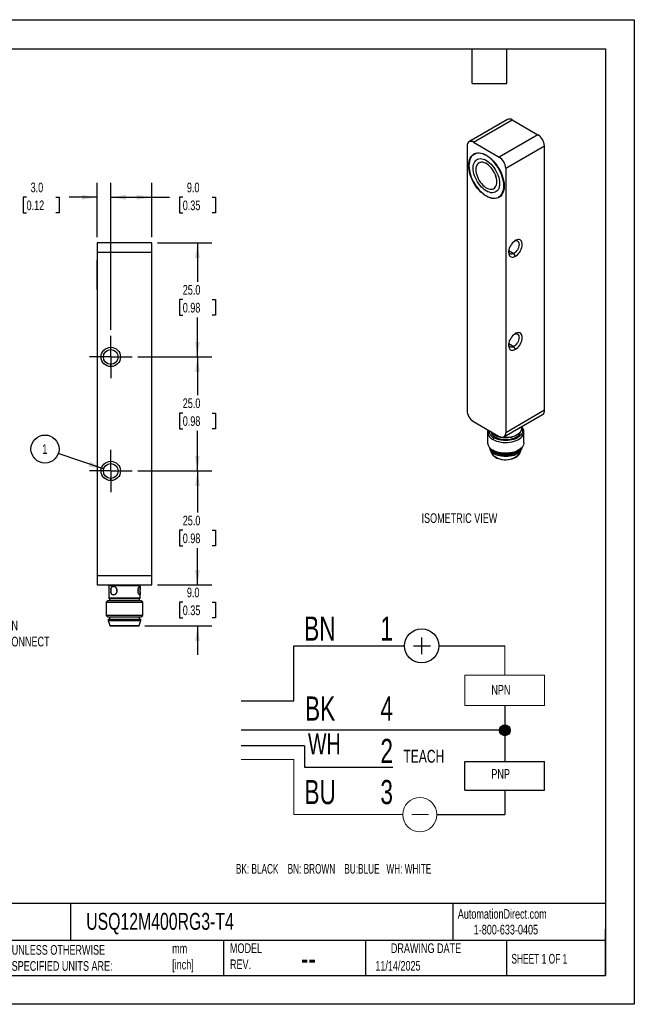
# Model space of a CAD drawing. Header units: millimetres. Extents: x 0 to 210, y 0 to 162.
# Tile 2 of 2: x 108 to 210, y 0 to 162. Entities that reach past the tile are written whole.
import ezdxf

# ---------------------------------------------------------------- set-up
doc = ezdxf.new("R2010")
doc.units = ezdxf.units.MM
doc.header["$LTSCALE"] = 0.75
doc.linetypes.add('CENTERX2', pattern=[20.32, 12.7, -2.54, 2.54, -2.54])
doc.layers.add('CENTER', color=40, linetype='CENTERX2')
doc.layers.add('DIMENSIONS', color=140, linetype='Continuous', lineweight=25)
doc.layers.add('TEXT', color=140, linetype='Continuous', lineweight=25)
doc.styles.add('SLDTEXTSTYLE0', font='TXT', dxfattribs={"width": 0.7})
doc.styles.add('SLDTEXTSTYLE1', font='TXT', dxfattribs={"width": 0.637778})
doc.styles.add('SLDTEXTSTYLE2', font='TXT', dxfattribs={"width": 0.65})
doc.dimstyles.new('SLDDIMSTYLE1', dxfattribs={"dimtxt": 1.618506, "dimasz": 2.4765, "dimexe": 0, "dimexo": 0.0625, "dimgap": 0.404626, "dimtad": 0, "dimtih": 1, "dimtoh": 1, "dimdec": 1, "dimlfac": 1.333333, "dimrnd": 1e-09, "dimzin": 4, "dimdsep": 46, "dimtxsty": 'SLDTEXTSTYLE0', "dimsah": 1, "dimcen": 0.09, "dimadec": 0, "dimazin": 1, "dimtfac": 1, "dimtdec": 1, "dimtmove": 0, "dimatfit": 0, "dimfxl": 0, "dimfrac": 2, "dimtolj": 1, "dimtzin": 12, "dimarcsym": 0})
doc.dimstyles.new('SLDDIMSTYLE2', dxfattribs={"dimtxt": 1.618506, "dimasz": 2.4765, "dimexe": 0, "dimexo": 0.0625, "dimgap": 0.404626, "dimtad": 0, "dimtih": 1, "dimtoh": 1, "dimdec": 1, "dimlfac": 1.333333, "dimrnd": 1e-09, "dimzin": 4, "dimdsep": 46, "dimtxsty": 'SLDTEXTSTYLE0', "dimsah": 1, "dimcen": 0.09, "dimadec": 0, "dimazin": 1, "dimtfac": 1, "dimtdec": 1, "dimtofl": 0, "dimtmove": 0, "dimatfit": 3, "dimfxl": 0, "dimfrac": 2, "dimtolj": 1, "dimtzin": 12, "dimarcsym": 0})
doc.dimstyles.new('SLDDIMSTYLE4', dxfattribs={"dimtxt": 0.18, "dimasz": 2.4765, "dimexe": 0, "dimexo": 0.0625, "dimgap": 0, "dimtad": 0, "dimtih": 1, "dimtoh": 1, "dimdec": 0, "dimrnd": 1e-09, "dimzin": 0, "dimdsep": 46, "dimtxsty": 'Standard', "dimsah": 1, "dimcen": 0.09, "dimadec": 0, "dimazin": 0, "dimtfac": 2.4765, "dimtdec": 0, "dimtofl": 0, "dimtmove": 0, "dimatfit": 3, "dimfxl": 0, "dimfrac": 2, "dimtolj": 1, "dimtzin": 0, "dimarcsym": 0})

# ---------------------------------------------------------------- blocks, each defined once
blk = doc.blocks.new('SW_NOTE_0')
at = {"color": 0, "linetype": 'Continuous', "lineweight": 18, "insert": (0, 2.05), "char_height": 1.587, "attachment_point": 1, "style": 'SLDTEXTSTYLE0'}
blk.add_mtext('TEACH', dxfattribs=at)
blk = doc.blocks.new('SW_NOTE_0_1')
at = {"color": 0, "linetype": 'Continuous', "lineweight": 18, "insert": (0, 3.33), "char_height": 2.58, "attachment_point": 1, "style": 'SLDTEXTSTYLE0'}
blk.add_mtext('WH', dxfattribs=at)
blk = doc.blocks.new('SW_NOTE_0_2')
at = {"color": 0, "linetype": 'Continuous', "lineweight": 18, "insert": (0, 1.53), "char_height": 1.191, "attachment_point": 1, "style": 'SLDTEXTSTYLE0'}
blk.add_mtext('NPN', dxfattribs=at)
blk = doc.blocks.new('SW_NOTE_0_3')
at = {"color": 0, "linetype": 'Continuous', "lineweight": 18, "insert": (0, 1.53), "char_height": 1.191, "attachment_point": 1, "style": 'SLDTEXTSTYLE0'}
blk.add_mtext('PNP', dxfattribs=at)
blk = doc.blocks.new('SW_NOTE_0_4')
at = {"color": 0, "linetype": 'Continuous', "lineweight": 18, "insert": (0, 3.84), "char_height": 2.977, "attachment_point": 1, "style": 'SLDTEXTSTYLE0'}
blk.add_mtext('BN', dxfattribs=at)
blk = doc.blocks.new('SW_NOTE_0_5')
at = {"color": 0, "linetype": 'Continuous', "lineweight": 18, "insert": (0, 3.84), "char_height": 2.977, "attachment_point": 1, "style": 'SLDTEXTSTYLE0'}
blk.add_mtext('BK', dxfattribs=at)
blk = doc.blocks.new('SW_NOTE_0_6')
at = {"color": 0, "linetype": 'Continuous', "lineweight": 18, "insert": (0, 3.84), "char_height": 2.977, "attachment_point": 1, "style": 'SLDTEXTSTYLE0'}
blk.add_mtext('BU', dxfattribs=at)
blk = doc.blocks.new('SW_NOTE_0_7')
at = {"color": 0, "linetype": 'Continuous', "lineweight": 18, "insert": (0, 3.84), "char_height": 2.98, "attachment_point": 1, "style": 'SLDTEXTSTYLE0'}
blk.add_mtext('1', dxfattribs=at)
blk = doc.blocks.new('SW_NOTE_0_8')
at = {"color": 0, "linetype": 'Continuous', "lineweight": 18, "insert": (0, 3.84), "char_height": 2.98, "attachment_point": 1, "style": 'SLDTEXTSTYLE0'}
blk.add_mtext('4', dxfattribs=at)
blk = doc.blocks.new('SW_NOTE_0_9')
at = {"color": 0, "linetype": 'Continuous', "lineweight": 18, "insert": (0, 3.84), "char_height": 2.98, "attachment_point": 1, "style": 'SLDTEXTSTYLE0'}
blk.add_mtext('3', dxfattribs=at)
blk = doc.blocks.new('SW_NOTE_0_10')
at = {"layer": 'DIMENSIONS', "color": 0, "insert": (0, 1.53), "char_height": 1.1906, "attachment_point": 1, "style": 'SLDTEXTSTYLE1'}
blk.add_mtext('BK: BLACK    BN: BROWN    BU:BLUE   WH: WHITE', dxfattribs=at)
blk = doc.blocks.new('SW_NOTE_0_11')
at = {"color": 0, "linetype": 'Continuous', "lineweight": 18, "insert": (0, 3.84), "char_height": 2.98, "attachment_point": 1, "style": 'SLDTEXTSTYLE0'}
blk.add_mtext('2', dxfattribs=at)
blk = doc.blocks.new('Block14')
h = blk.add_hatch(color=256)
edge = h.paths.add_edge_path(flags=0)
edge.add_arc((132.4, 40.27), 0.669, 0, 360)
for p, q in [((122.13, 51.71), (122.13, 49.65)), ((106.38, 43.89), (106.38, 50.68)), ((106.38, 50.68), (120.02, 50.68)), ((121.15, 50.68), (123.21, 50.68)), ((124.24, 50.68), (132.4, 50.68)), ((99.87, 43.89), (106.38, 43.89)), ((132.4, 43.31), (132.4, 36.42)), ((131.73, 40.27), (99.87, 40.27)), ((107.69, 38.36), (99.87, 38.36)), ((107.69, 38.36), (107.69, 35.73)), ((107.69, 35.73), (118.57, 35.73)), ((127.48, 32.9), (127.48, 36.42)), ((127.48, 36.42), (137.31, 36.42)), ((137.31, 32.9), (137.31, 36.42)), ((127.48, 32.9), (137.31, 32.9)), ((132.4, 32.9), (132.4, 29.87)), ((124.02, 29.87), (132.4, 29.87))]:
    blk.add_line(p, q)
at = {"color": 7, "linetype": 'Continuous', "lineweight": 18}
for p, q in [((132.4, 50.68), (132.4, 47.07)), ((127.48, 43.31), (127.48, 47.07)), ((127.48, 47.07), (137.31, 47.07)), ((137.31, 43.31), (137.31, 47.07)), ((127.48, 43.31), (137.31, 43.31)), ((99.87, 36.66), (106.38, 36.66)), ((106.38, 36.66), (106.38, 29.87)), ((106.38, 29.87), (119.8, 29.87)), ((120.92, 29.87), (122.99, 29.87))]:
    blk.add_line(p, q, dxfattribs=at)
for centre, radius in [((122.13, 50.68), 2.11), ((132.4, 40.27), 0.669)]:
    blk.add_circle(centre, radius)
blk.add_circle((121.91, 29.87), 2.11, dxfattribs=at)
for name, p in [('SW_NOTE_0_4', (107.65, 50.46)), ('SW_NOTE_0_7', (117.05, 50.46)), ('SW_NOTE_0_2', (130.74, 44.32)), ('SW_NOTE_0_5', (107.76, 40.6)), ('SW_NOTE_0_8', (117.05, 40.6)), ('SW_NOTE_0_1', (108.12, 36.55)), ('SW_NOTE_0_11', (117.05, 35.37)), ('SW_NOTE_0', (119.89, 35.81)), ('SW_NOTE_0_3', (130.74, 33.95)), ('SW_NOTE_0_6', (107.69, 30.3)), ('SW_NOTE_0_9', (117.05, 30.3))]:
    blk.add_blockref(name, p, dxfattribs=at)
at = {"layer": 'DIMENSIONS', "color": 140}
blk.add_blockref('SW_NOTE_0_10', (99.23, 22.25), dxfattribs=at)
blk = doc.blocks.new('_D_13')
at = {"layer": 'DIMENSIONS'}
for p, q in [((121.2, 126.17), (121.2, 135.1)), ((123.45, 110.92), (123.45, 135.1)), ((109.6, 132.72), (109.06, 132.72)), ((109.06, 132.72), (109.06, 130.14)), ((114.41, 132.72), (114.95, 132.72)), ((114.95, 132.72), (114.95, 130.14)), ((121.2, 132.72), (116.6, 132.72)), ((123.45, 132.72), (128.21, 132.72)), ((109.06, 130.14), (109.6, 130.14)), ((114.95, 130.14), (114.41, 130.14))]:
    blk.add_line(p, q, dxfattribs=at)
for points in [[(121.2, 132.72), (118.72, 133.1), (118.72, 132.34)], [(123.45, 132.72), (125.93, 132.34), (125.93, 133.1)]]:
    blk.add_solid(points, dxfattribs=at)
at = {"layer": 'DIMENSIONS', "char_height": 1.587, "attachment_point": 1, "style": 'SLDTEXTSTYLE0'}
for s, insert in [('3.0', (110.27, 135.13)), ('0.12', (109.6, 132.19))]:
    blk.add_mtext(s, dxfattribs=dict(at, insert=insert))
blk = doc.blocks.new('_D_14')
at = {"layer": 'DIMENSIONS'}
for p, q in [((123.45, 110.92), (123.45, 135.1)), ((130.2, 126.17), (130.2, 135.1)), ((123.45, 132.72), (130.2, 132.72)), ((130.2, 132.72), (133.1, 132.72)), ((135.29, 132.72), (134.75, 132.72)), ((134.75, 132.72), (134.75, 130.14)), ((140.1, 132.72), (140.65, 132.72)), ((140.65, 132.72), (140.65, 130.14)), ((134.75, 130.14), (135.29, 130.14)), ((140.65, 130.14), (140.1, 130.14))]:
    blk.add_line(p, q, dxfattribs=at)
for points in [[(123.45, 132.72), (125.93, 132.34), (125.93, 133.1)], [(130.2, 132.72), (127.72, 133.1), (127.72, 132.34)]]:
    blk.add_solid(points, dxfattribs=at)
at = {"layer": 'DIMENSIONS', "char_height": 1.587, "attachment_point": 1, "style": 'SLDTEXTSTYLE0'}
for s, insert in [('9.0', (135.97, 135.13)), ('0.35', (135.29, 132.19))]:
    blk.add_mtext(s, dxfattribs=dict(at, insert=insert))
blk = doc.blocks.new('_D_15')
at = {"layer": 'DIMENSIONS'}
for p, q in [((137.7, 68.97), (137.7, 73.73)), ((131.15, 68.97), (140.08, 68.97)), ((135.29, 66.11), (134.75, 66.11)), ((134.75, 66.11), (134.75, 63.54)), ((140.1, 66.11), (140.65, 66.11)), ((140.65, 66.11), (140.65, 63.54)), ((134.75, 63.54), (135.29, 63.54)), ((140.65, 63.54), (140.1, 63.54)), ((129.05, 62.22), (140.08, 62.22)), ((137.7, 62.22), (137.7, 57.45))]:
    blk.add_line(p, q, dxfattribs=at)
for points in [[(137.7, 68.97), (138.08, 71.44), (137.32, 71.44)], [(137.7, 62.22), (137.32, 59.74), (138.08, 59.74)]]:
    blk.add_solid(points, dxfattribs=at)
at = {"layer": 'DIMENSIONS', "char_height": 1.587, "attachment_point": 1, "style": 'SLDTEXTSTYLE0'}
for s, insert in [('9.0', (135.97, 68.52)), ('0.35', (135.29, 65.59))]:
    blk.add_mtext(s, dxfattribs=dict(at, insert=insert))
blk = doc.blocks.new('_D_16')
at = {"layer": 'DIMENSIONS'}
for p, q in [((127.9, 87.72), (140.08, 87.72)), ((137.7, 87.72), (137.7, 80.89)), ((135.29, 77.95), (134.75, 77.95)), ((134.75, 77.95), (134.75, 75.38)), ((140.1, 77.95), (140.65, 77.95)), ((140.65, 77.95), (140.65, 75.38)), ((134.75, 75.38), (135.29, 75.38)), ((137.7, 68.97), (137.7, 75.02)), ((140.65, 75.38), (140.1, 75.38)), ((131.15, 68.97), (140.08, 68.97))]:
    blk.add_line(p, q, dxfattribs=at)
for points in [[(137.7, 87.72), (137.32, 85.24), (138.08, 85.24)], [(137.7, 68.97), (138.08, 71.44), (137.32, 71.44)]]:
    blk.add_solid(points, dxfattribs=at)
at = {"layer": 'DIMENSIONS', "char_height": 1.587, "attachment_point": 1, "style": 'SLDTEXTSTYLE0'}
for s, insert in [('25.0', (135.29, 80.36)), ('0.98', (135.29, 77.43))]:
    blk.add_mtext(s, dxfattribs=dict(at, insert=insert))
blk = doc.blocks.new('_D_17')
at = {"layer": 'DIMENSIONS'}
for p, q in [((127.9, 106.47), (140.08, 106.47)), ((137.7, 106.47), (137.7, 100.17)), ((135.29, 97.24), (134.75, 97.24)), ((134.75, 97.24), (134.75, 94.66)), ((140.1, 97.24), (140.65, 97.24)), ((140.65, 97.24), (140.65, 94.66)), ((134.75, 94.66), (135.29, 94.66)), ((137.7, 87.72), (137.7, 94.3)), ((140.65, 94.66), (140.1, 94.66)), ((127.9, 87.72), (140.08, 87.72))]:
    blk.add_line(p, q, dxfattribs=at)
for points in [[(137.7, 106.47), (137.32, 103.99), (138.08, 103.99)], [(137.7, 87.72), (138.08, 90.19), (137.32, 90.19)]]:
    blk.add_solid(points, dxfattribs=at)
at = {"layer": 'DIMENSIONS', "char_height": 1.587, "attachment_point": 1, "style": 'SLDTEXTSTYLE0'}
for s, insert in [('25.0', (135.29, 99.64)), ('0.98', (135.29, 96.71))]:
    blk.add_mtext(s, dxfattribs=dict(at, insert=insert))
blk = doc.blocks.new('_D_18')
at = {"layer": 'DIMENSIONS'}
for p, q in [((131.15, 125.22), (140.08, 125.22)), ((137.7, 125.22), (137.7, 118.82)), ((135.29, 115.89), (134.75, 115.89)), ((134.75, 115.89), (134.75, 113.32)), ((140.1, 115.89), (140.65, 115.89)), ((140.65, 115.89), (140.65, 113.32)), ((134.75, 113.32), (135.29, 113.32)), ((137.7, 106.47), (137.7, 112.96)), ((140.65, 113.32), (140.1, 113.32)), ((127.9, 106.47), (140.08, 106.47))]:
    blk.add_line(p, q, dxfattribs=at)
for points in [[(137.7, 125.22), (137.32, 122.74), (138.08, 122.74)], [(137.7, 106.47), (138.08, 108.94), (137.32, 108.94)]]:
    blk.add_solid(points, dxfattribs=at)
at = {"layer": 'DIMENSIONS', "char_height": 1.587, "attachment_point": 1, "style": 'SLDTEXTSTYLE0'}
for s, insert in [('25.0', (135.29, 118.3)), ('0.98', (135.29, 115.36))]:
    blk.add_mtext(s, dxfattribs=dict(at, insert=insert))
blk = doc.blocks.new('SW_NOTE_0_14')
at = {"layer": 'DIMENSIONS', "color": 0}
blk.add_circle((-2.18, 0.74), 2.31, dxfattribs=at)
at = {"layer": 'DIMENSIONS', "color": 0, "insert": (-2.21, 1.54), "char_height": 1.59, "attachment_point": 2, "style": 'SLDTEXTSTYLE0'}
blk.add_mtext('1', dxfattribs=at)
blk = doc.blocks.new('SW_CENTERMARKSYMBOL_2')
at = {"layer": 'CENTER', "color": 0}
for p, q in [((0, 1.905), (0, 3.49575)), ((0, 0), (0, 1.905)), ((-1.905, 0), (-3.49575, 0)), ((0, 0), (-1.905, 0)), ((0, 0), (0, -1.905)), ((0, 0), (1.905, 0)), ((1.905, 0), (3.49575, 0)), ((0, -1.905), (0, -3.49575))]:
    blk.add_line(p, q, dxfattribs=at)
blk = doc.blocks.new('SW_CENTERMARKSYMBOL_3')
at = {"layer": 'CENTER', "color": 0}
for p, q in [((0, 1.905), (0, 3.49575)), ((0, 0), (0, 1.905)), ((-1.905, 0), (-3.49575, 0)), ((0, 0), (-1.905, 0)), ((0, 0), (0, -1.905)), ((0, 0), (1.905, 0)), ((1.905, 0), (3.49575, 0)), ((0, -1.905), (0, -3.49575))]:
    blk.add_line(p, q, dxfattribs=at)

msp = doc.modelspace()

# ---------------------------------------------------------------- linework, layer by layer
at = {"color": 7, "linetype": 'Continuous'}
for p, q in [((0.002, 161.927), (209.552, 161.927)), ((209.552, 161.927), (209.552, 0.002)), ((209.552, 0.002), (0.002, 0.002))]:
    msp.add_line(p, q, dxfattribs=at)
for p, q in [((188.716, 145.526), (182.352, 141.852)), ((183.102, 141.778), (189.466, 145.452)), ((189.466, 145.452), (193.708, 143.003)), ((193.708, 143.003), (187.344, 139.329)), ((182.041, 141.166), (182.041, 97.685)), ((183.102, 141.778), (187.344, 139.329)), ((188.405, 137.492), (194.769, 141.166)), ((194.769, 97.685), (194.769, 141.166)), ((183.463, 139.927), (183.198, 139.774)), ((185.223, 139.574), (185.275, 139.604)), ((184.004, 138.378), (183.999, 138.375)), ((184.438, 138.489), (184.443, 138.492)), ((188.405, 137.492), (188.405, 94.011)), ((186.436, 134.153), (186.442, 134.156)), ((187.248, 132.759), (187.513, 132.912)), ((130.199, 125.217), (121.199, 125.217)), ((121.199, 125.217), (121.199, 123.717)), ((130.199, 123.717), (130.199, 125.217)), ((121.199, 123.717), (121.199, 70.467)), ((121.199, 123.717), (130.199, 123.717)), ((130.199, 70.467), (130.199, 123.717)), ((188.897, 123.967), (189.731, 123.485)), ((189.996, 123.026), (189.731, 123.485)), ((121.199, 122.405), (121.192, 122.405)), ((121.192, 117.53), (121.192, 122.405)), ((121.192, 117.53), (121.199, 117.53)), ((188.897, 108.656), (189.731, 108.175)), ((189.996, 107.716), (189.731, 108.175)), ((123.449, 104.876), (123.449, 105.251)), ((194.769, 97.685), (188.405, 94.011)), ((183.102, 95.848), (187.344, 93.398)), ((188.094, 93.324), (194.458, 96.998)), ((185.405, 94.133), (185.405, 92.357)), ((190.992, 94.684), (190.992, 94.997)), ((191.405, 92.357), (191.405, 94.133)), ((186.454, 93.177), (186.296, 92.901)), ((186.575, 93.628), (186.628, 93.597)), ((186.586, 93.622), (186.638, 93.591)), ((190.182, 93.597), (190.235, 93.628)), ((185.796, 91.282), (186.086, 90.653)), ((186.283, 91.132), (186.442, 91.041)), ((186.296, 91.125), (186.454, 91.034)), ((190.367, 91.041), (190.527, 91.132)), ((190.724, 90.653), (191.014, 91.282)), ((123.449, 86.126), (123.449, 86.501)), ((121.199, 70.467), (121.199, 68.967)), ((130.199, 70.467), (121.199, 70.467)), ((130.199, 68.967), (130.199, 70.467)), ((121.199, 68.967), (130.199, 68.967)), ((123.187, 68.967), (123.112, 68.892)), ((123.187, 68.967), (123.112, 68.892)), ((123.112, 68.892), (123.112, 66.792)), ((123.112, 68.892), (128.287, 68.892)), ((128.287, 68.892), (128.212, 68.967)), ((128.287, 68.298), (128.287, 68.892)), ((123.112, 66.792), (123.187, 66.717)), ((123.112, 66.792), (123.187, 66.717)), ((128.287, 66.792), (123.112, 66.792)), ((123.187, 66.717), (128.212, 66.717)), ((123.224, 66.717), (123.224, 66.342)), ((128.174, 66.342), (128.174, 66.717)), ((128.212, 66.717), (128.287, 66.792)), ((128.287, 66.792), (128.287, 67.761)), ((122.924, 66.342), (122.699, 66.117)), ((122.699, 66.117), (122.699, 63.942)), ((122.925, 66.342), (122.7, 66.117)), ((122.7, 66.117), (128.699, 66.117)), ((128.474, 66.342), (122.925, 66.342)), ((128.699, 66.117), (128.474, 66.342)), ((128.699, 63.942), (128.699, 66.117)), ((122.699, 63.942), (122.924, 63.717)), ((128.699, 63.942), (122.7, 63.942)), ((122.7, 63.942), (122.925, 63.717)), ((122.925, 63.717), (128.474, 63.717)), ((122.999, 63.342), (122.999, 63.117)), ((123, 63.342), (128.399, 63.342)), ((123.224, 63.717), (123.224, 63.342)), ((128.174, 63.342), (128.174, 63.717)), ((128.399, 63.117), (128.399, 63.342)), ((128.474, 63.717), (128.699, 63.942)), ((122.999, 63.117), (123.299, 62.292)), ((123, 63.117), (128.399, 63.117)), ((123.299, 62.292), (123.299, 62.217)), ((123.299, 62.292), (128.099, 62.292)), ((123.299, 62.217), (128.099, 62.217)), ((128.099, 62.292), (128.399, 63.117)), ((128.099, 62.217), (128.099, 62.292))]:
    msp.add_line(p, q)
at = {"flags": 128}
for points in [[(185.223, 139.635), (185.528, 139.44), (185.829, 139.211), (186.124, 138.95), (186.409, 138.659), (186.681, 138.342), (186.937, 138.002), (187.175, 137.643), (187.39, 137.269), (187.583, 136.884), (187.749, 136.492), (187.888, 136.098), (187.997, 135.706), (188.076, 135.32), (188.124, 134.944), (188.14, 134.583), (188.124, 134.24), (188.076, 133.919), (187.997, 133.624), (187.888, 133.358), (187.749, 133.124), (187.583, 132.925), (187.39, 132.761), (187.175, 132.637), (186.937, 132.552), (186.681, 132.508), (186.409, 132.505), (186.124, 132.543), (185.829, 132.622), (185.528, 132.741), (185.223, 132.898), (184.918, 133.093), (184.616, 133.322), (184.322, 133.584), (184.036, 133.874), (183.764, 134.192), (183.508, 134.531), (183.271, 134.89), (183.055, 135.264), (182.863, 135.649), (182.697, 136.041), (182.558, 136.435), (182.449, 136.827), (182.37, 137.213), (182.322, 137.589), (182.306, 137.95), (182.322, 138.293), (182.37, 138.614), (182.449, 138.909), (182.558, 139.175), (182.697, 139.409), (182.863, 139.609), (183.055, 139.772), (183.271, 139.896), (183.508, 139.981), (183.764, 140.026), (184.036, 140.029), (184.322, 139.99), (184.616, 139.911), (184.918, 139.792), (185.223, 139.635)], [(185.223, 139.574), (184.924, 139.728), (184.627, 139.845), (184.338, 139.923), (184.058, 139.96), (183.791, 139.957), (183.54, 139.914), (183.307, 139.83), (183.095, 139.708), (182.906, 139.548), (182.743, 139.352), (182.607, 139.122), (182.499, 138.861), (182.422, 138.571), (182.375, 138.256), (182.359, 137.92), (182.375, 137.565), (182.422, 137.196), (182.499, 136.817), (182.607, 136.432), (182.743, 136.045), (182.906, 135.66), (183.095, 135.282), (183.307, 134.915), (183.54, 134.563), (183.791, 134.229), (184.058, 133.918), (184.338, 133.632), (184.627, 133.376), (184.924, 133.151), (185.223, 132.96), (185.522, 132.805), (185.818, 132.688), (186.108, 132.611), (186.388, 132.573), (186.655, 132.576), (186.906, 132.619), (187.139, 132.703), (187.351, 132.825), (187.54, 132.985), (187.703, 133.181), (187.839, 133.411), (187.946, 133.672), (188.024, 133.962), (188.071, 134.277), (188.087, 134.613), (188.071, 134.968), (188.024, 135.337), (187.946, 135.716), (187.839, 136.101), (187.703, 136.488), (187.54, 136.873), (187.351, 137.251), (187.139, 137.618), (186.906, 137.97), (186.655, 138.304), (186.388, 138.615), (186.108, 138.901), (185.818, 139.158), (185.522, 139.383), (185.223, 139.574)], [(183.118, 139.724), (183.181, 139.792), (183.326, 139.92)], [(183.626, 140.007), (183.572, 139.983), (183.463, 139.927)], [(186.206, 133.46), (185.966, 133.478), (185.715, 133.537), (185.458, 133.635), (185.196, 133.771), (184.936, 133.944), (184.679, 134.15), (184.43, 134.386), (184.193, 134.65), (183.97, 134.938), (183.766, 135.244), (183.583, 135.565), (183.423, 135.897), (183.29, 136.234), (183.184, 136.571), (183.108, 136.904), (183.063, 137.227), (183.049, 137.537), (183.066, 137.828), (183.114, 138.097), (183.193, 138.34), (183.302, 138.552), (183.438, 138.731), (183.6, 138.875), (183.786, 138.98), (183.992, 139.047), (184.216, 139.073), (184.455, 139.059), (184.704, 139.004), (184.962, 138.91), (185.223, 138.777)], [(184.438, 138.489), (184.236, 138.466), (184.052, 138.403), (183.89, 138.299), (183.753, 138.158), (183.643, 137.982), (183.562, 137.773), (183.512, 137.536), (183.494, 137.276), (183.508, 136.997), (183.554, 136.704), (183.631, 136.403), (183.737, 136.099), (183.871, 135.798), (184.03, 135.506), (184.211, 135.229), (184.411, 134.97), (184.626, 134.736), (184.852, 134.53), (185.085, 134.356), (185.32, 134.218), (185.553, 134.118), (185.78, 134.057), (185.997, 134.038), (186.199, 134.061), (186.383, 134.124), (186.545, 134.228), (186.682, 134.369), (186.792, 134.545), (186.873, 134.754), (186.923, 134.991), (186.941, 135.251), (186.927, 135.53), (186.881, 135.823), (186.804, 136.124), (186.698, 136.428), (186.564, 136.729), (186.405, 137.021), (186.224, 137.298), (186.024, 137.557), (185.809, 137.792), (185.583, 137.998), (185.35, 138.171), (185.115, 138.31), (184.882, 138.41), (184.655, 138.47), (184.438, 138.489)], [(186.442, 134.156), (186.55, 134.231), (186.688, 134.372), (186.798, 134.549), (186.878, 134.757), (186.928, 134.994), (186.946, 135.254), (186.932, 135.533), (186.887, 135.826), (186.81, 136.127), (186.703, 136.431), (186.569, 136.732), (186.41, 137.024), (186.229, 137.302), (186.029, 137.56), (185.814, 137.795), (185.588, 138.001), (185.356, 138.174), (185.12, 138.313), (184.887, 138.413), (184.66, 138.473), (184.443, 138.492)], [(185.223, 138.777), (185.486, 138.607), (185.746, 138.402), (185.998, 138.165), (186.238, 137.901), (186.464, 137.612), (186.671, 137.304), (186.857, 136.98), (187.019, 136.646), (187.154, 136.306), (187.261, 135.965), (187.338, 135.63), (187.383, 135.303), (187.397, 134.991), (187.379, 134.697), (187.329, 134.427), (187.248, 134.183), (187.137, 133.971), (186.998, 133.792), (186.833, 133.65), (186.644, 133.546), (186.434, 133.482), (186.206, 133.46)], [(187.438, 132.797), (187.256, 132.736), (187.164, 132.715)], [(187.513, 132.912), (187.616, 132.978), (187.663, 133.013)], [(189.996, 123.026), (190.186, 123.154), (190.371, 123.316), (190.544, 123.508), (190.702, 123.722), (190.84, 123.954), (190.954, 124.197), (191.04, 124.443), (191.095, 124.686), (191.12, 124.918), (191.112, 125.134), (191.071, 125.326), (191, 125.489), (190.9, 125.619), (190.774, 125.712), (190.626, 125.765), (190.459, 125.776), (190.279, 125.745), (190.091, 125.674), (189.9, 125.564), (189.712, 125.418), (189.533, 125.241), (189.366, 125.037), (189.218, 124.813), (189.091, 124.575), (188.991, 124.33), (188.92, 124.084), (188.88, 123.846), (188.872, 123.621), (188.896, 123.416), (188.952, 123.238), (189.038, 123.091), (189.151, 122.979), (189.289, 122.906), (189.447, 122.874), (189.621, 122.884), (189.806, 122.935), (189.996, 123.026)], [(189.854, 125.532), (189.973, 125.57), (190.125, 125.588), (190.262, 125.565), (190.38, 125.503), (190.475, 125.404), (190.543, 125.272), (190.582, 125.11), (190.589, 124.926), (190.566, 124.726), (190.513, 124.517), (190.431, 124.306), (190.324, 124.102), (190.195, 123.911), (190.05, 123.741), (189.893, 123.597), (189.731, 123.485)], [(189.731, 123.485), (189.568, 123.409), (189.411, 123.372), (189.266, 123.374), (189.137, 123.417), (189.03, 123.498), (188.949, 123.614), (188.895, 123.762), (188.88, 123.844)], [(189.996, 107.716), (190.186, 107.844), (190.371, 108.006), (190.544, 108.197), (190.702, 108.412), (190.84, 108.644), (190.954, 108.887), (191.04, 109.133), (191.095, 109.376), (191.12, 109.608), (191.112, 109.824), (191.071, 110.016), (191, 110.179), (190.9, 110.309), (190.774, 110.402), (190.626, 110.454), (190.459, 110.466), (190.279, 110.435), (190.091, 110.364), (189.9, 110.254), (189.712, 110.108), (189.533, 109.931), (189.366, 109.727), (189.218, 109.503), (189.091, 109.265), (188.991, 109.02), (188.92, 108.774), (188.88, 108.536), (188.872, 108.311), (188.896, 108.106), (188.952, 107.928), (189.038, 107.781), (189.151, 107.669), (189.289, 107.596), (189.447, 107.564), (189.621, 107.574), (189.806, 107.625), (189.996, 107.716)], [(189.854, 110.221), (189.973, 110.26), (190.125, 110.278), (190.262, 110.255), (190.38, 110.193), (190.475, 110.094), (190.543, 109.961), (190.582, 109.8), (190.589, 109.616), (190.566, 109.416), (190.513, 109.207), (190.431, 108.996), (190.324, 108.792), (190.195, 108.601), (190.05, 108.431), (189.893, 108.287), (189.731, 108.175)], [(189.731, 108.175), (189.568, 108.099), (189.411, 108.062), (189.266, 108.064), (189.137, 108.107), (189.03, 108.188), (188.949, 108.304), (188.895, 108.451), (188.88, 108.534)], [(186.296, 92.901), (186.58, 92.758), (186.892, 92.637), (187.229, 92.539), (187.584, 92.467), (187.952, 92.421), (188.328, 92.402), (188.704, 92.41), (189.076, 92.445), (189.437, 92.507), (189.782, 92.594), (190.105, 92.706), (190.402, 92.84), (190.666, 92.995), (190.896, 93.168), (191.086, 93.355), (191.233, 93.555), (191.336, 93.765), (191.393, 93.98), (191.403, 94.197), (191.365, 94.413), (191.281, 94.625), (191.151, 94.83), (190.992, 95.009)], [(190.992, 94.895), (191.019, 94.854), (191.117, 94.657), (191.17, 94.454), (191.177, 94.249), (191.14, 94.045), (191.057, 93.845), (190.931, 93.653), (190.763, 93.472), (190.556, 93.305), (190.315, 93.154), (190.042, 93.023), (189.742, 92.913), (189.42, 92.825), (189.081, 92.763), (188.731, 92.726), (188.376, 92.715), (188.022, 92.73), (187.673, 92.771), (187.337, 92.838), (187.018, 92.929), (186.722, 93.043), (186.454, 93.177)], [(190.992, 94.684), (190.972, 94.497), (190.908, 94.306), (190.801, 94.12), (190.653, 93.944), (190.467, 93.781), (190.245, 93.634), (189.992, 93.504), (189.711, 93.395), (189.409, 93.307), (189.089, 93.243), (188.757, 93.204), (188.42, 93.19), (188.082, 93.202), (187.749, 93.239), (187.428, 93.301), (187.124, 93.386), (186.841, 93.494), (186.586, 93.622)], [(186.665, 93.3), (186.921, 93.173), (187.204, 93.067), (187.51, 92.984), (187.833, 92.926), (188.166, 92.894), (188.503, 92.889), (188.839, 92.91), (189.167, 92.957), (189.481, 93.03), (189.774, 93.126), (190.042, 93.245), (190.28, 93.384), (190.482, 93.54), (190.646, 93.71), (190.768, 93.892), (190.846, 94.082), (190.876, 94.242)], [(191.405, 92.357), (191.393, 92.204), (191.336, 91.989), (191.233, 91.779), (191.086, 91.579), (190.896, 91.392), (190.666, 91.219), (190.402, 91.064), (190.105, 90.93), (189.782, 90.818), (189.437, 90.731), (189.076, 90.669), (188.704, 90.634), (188.328, 90.626), (187.952, 90.645), (187.584, 90.691), (187.229, 90.764), (186.892, 90.861), (186.58, 90.982), (186.296, 91.125)], [(186.28, 91.134), (186.441, 90.997), (186.665, 90.851)], [(186.507, 90.575), (186.773, 90.441), (187.068, 90.329), (187.386, 90.24), (187.721, 90.175), (188.068, 90.137), (188.42, 90.125), (188.772, 90.139), (189.118, 90.18), (189.452, 90.247), (189.768, 90.338), (190.061, 90.452), (190.325, 90.587), (190.556, 90.741), (190.751, 90.912), (190.905, 91.095), (191.017, 91.288), (191.084, 91.489), (191.101, 91.597)], [(186.507, 90.759), (186.773, 90.625), (187.068, 90.513), (187.386, 90.424), (187.721, 90.359), (188.068, 90.32), (188.42, 90.308), (188.772, 90.323), (189.118, 90.364), (189.452, 90.43), (189.768, 90.521), (190.061, 90.636), (190.325, 90.771), (190.556, 90.925), (190.751, 91.095), (190.905, 91.279), (191.017, 91.472), (191.041, 91.53)], [(186.717, 89.963), (186.966, 89.84), (187.24, 89.737), (187.537, 89.657), (187.85, 89.6), (188.173, 89.569), (188.5, 89.564), (188.826, 89.584), (189.144, 89.63), (189.448, 89.7), (189.733, 89.794), (189.992, 89.909), (190.223, 90.044), (190.419, 90.195), (190.578, 90.36), (190.696, 90.537), (190.772, 90.721), (190.791, 90.797)]]:
    msp.add_lwpolyline(points, dxfattribs=at)
for centre, radius in [((123.449, 106.467), 1.591), ((123.449, 106.467), 1.216), ((123.449, 87.717), 1.591), ((123.449, 87.717), 1.216)]:
    msp.add_circle(centre, radius)
for centre, radius, start, end in [((189.028, 144.862), 0.734, 53.47043, 115.21911), ((192.476, 141.066), 2.295, 2.4763, 57.5237), ((182.691, 141.265), 0.657, 51.32543, 188.68532), ((186.112, 137.393), 2.295, 2.4764, 57.5236), ((184.436, 137.618), 0.874, 89.51366, 119.62258), ((184.334, 97.784), 2.295, 182.4764, 237.5236), ((194.019, 97.61), 0.754, 305.64976, 5.66242), ((186.781, 94.164), 1.352, 166.36578, 248.97456), ((186.948, 94.396), 1.315, 180.42827, 247.94135), ((187.202, 94.476), 1.293, 191.84284, 245.45582), ((187.358, 95.092), 1.661, 212.5434, 242.29554), ((187.755, 93.912), 0.657, 231.32543, 8.68532), ((186.853, 92.466), 1.452, 184.32205, 247.43371), ((188.404, 97.025), 3.861, 242.78535, 297.40803), ((187.093, 91.854), 1.408, 190.53822, 245.38542), ((187.223, 92.182), 1.593, 204.14012, 243.29543), ((187.297, 91.158), 1.328, 195.74674, 244.10993), ((188.404, 94.801), 4.242, 242.62434, 297.56904), ((188.379, 93.964), 3.554, 241.15154, 307.23524), ((187.391, 91.333), 1.472, 207.49583, 242.7676), ((188.351, 92.692), 3.128, 238.50765, 319.33742), ((124.44, 68.03), 0.998, 173.54424, 186.45576), ((124.039, 68.159), 0.59, 98.75491, 181.61894), ((123.457, 68.03), 0.998, 353.54424, 6.45576), ((130.721, 68.03), 2.793, 177.69703, 182.30297), ((127.222, 68.201), 1.066, 356.83171, 29.11495), ((125.495, 68.03), 2.793, 357.69703, 2.30297), ((124.039, 67.901), 0.59, 178.38106, 261.24509), ((127.3, 67.84), 0.989, 329.68274, 4.48556)]:
    msp.add_arc(centre, radius, start, end)
for points, knots in [([(123.448, 68.142), (123.45, 68.163), (123.454, 68.205), (123.464, 68.266), (123.477, 68.325), (123.497, 68.399), (123.529, 68.485), (123.596, 68.604), (123.707, 68.712), (123.877, 68.757), (124.066, 68.712), (124.215, 68.604), (124.315, 68.485), (124.377, 68.382), (124.425, 68.267), (124.441, 68.183), (124.449, 68.142)], [0, 0, 0, 0, 0.03171232, 0.06323973, 0.09485201, 0.12681678, 0.18883339, 0.25035208, 0.37595121, 0.50006659, 0.62418197, 0.7497811, 0.81128185, 0.87331638, 0.93681847, 1, 1, 1, 1]), ([(127.93, 68.142), (127.932, 68.161), (127.936, 68.2), (127.944, 68.258), (127.955, 68.313), (127.973, 68.384), (127.998, 68.466), (128.046, 68.581), (128.113, 68.691), (128.188, 68.752), (128.244, 68.735), (128.27, 68.657), (128.281, 68.563), (128.285, 68.478), (128.287, 68.382), (128.287, 68.309), (128.287, 68.273)], [0, 0, 0, 0, 0.03174598, 0.06331078, 0.0949299, 0.12683767, 0.18910003, 0.25086644, 0.37579049, 0.5014188, 0.62402132, 0.75050807, 0.81237232, 0.87360324, 0.93728489, 1, 1, 1, 1]), ([(128.287, 68.273), (128.287, 68.251), (128.287, 68.209), (128.287, 68.164), (128.286, 68.142)], [0, 0, 0, 0, 0.5008313, 1, 1, 1, 1]), ([(124.449, 67.917), (124.446, 67.896), (124.439, 67.855), (124.422, 67.794), (124.4, 67.735), (124.366, 67.66), (124.315, 67.574), (124.215, 67.455), (124.066, 67.347), (123.877, 67.302), (123.707, 67.347), (123.596, 67.455), (123.529, 67.574), (123.491, 67.677), (123.462, 67.792), (123.453, 67.876), (123.448, 67.917)], [0, 0, 0, 0, 0.0317123, 0.0632397, 0.094852, 0.1268168, 0.1888334, 0.2503521, 0.3759512, 0.5000666, 0.624182, 0.7497811, 0.8112818, 0.8733164, 0.9368185, 1, 1, 1, 1]), ([(128.287, 67.786), (128.287, 67.768), (128.287, 67.732), (128.287, 67.679), (128.286, 67.629), (128.285, 67.566), (128.281, 67.496), (128.27, 67.402), (128.244, 67.324), (128.188, 67.307), (128.113, 67.368), (128.046, 67.479), (127.998, 67.594), (127.967, 67.692), (127.943, 67.801), (127.934, 67.878), (127.93, 67.917)], [0, 0, 0, 0, 0.0313673, 0.0627615, 0.0944028, 0.1265062, 0.1877187, 0.2496024, 0.3760901, 0.4986937, 0.624323, 0.749248, 0.8109954, 0.8732778, 0.9367377, 1, 1, 1, 1]), ([(128.286, 67.917), (128.287, 67.895), (128.287, 67.851), (128.287, 67.808), (128.287, 67.786)], [0, 0, 0, 0, 0.49916875, 1, 1, 1, 1])]:
    msp.add_open_spline(points, degree=3, knots=knots)
for points in [[(124.449, 68.142), (124.46, 68.066), (124.46, 67.993), (124.449, 67.917)], [(127.925, 68.03), (127.925, 68.066), (127.927, 68.104), (127.93, 68.142)], [(127.93, 67.917), (127.927, 67.955), (127.925, 67.993), (127.925, 68.03)]]:
    msp.add_open_spline(points, degree=3)
at = {"layer": 'TEXT'}
for p, q in [((4.762, 157.162), (204.787, 157.162)), ((182.88, 151.447), (182.88, 157.162)), ((188.595, 151.447), (188.595, 157.162)), ((204.787, 157.162), (204.787, 4.762)), ((182.88, 151.447), (188.595, 151.447)), ((204.787, 16.595), (4.762, 16.595)), ((116.819, 16.595), (116.819, 10.477)), ((179.682, 16.595), (179.682, 10.477)), ((204.787, 4.762), (204.787, 12.383)), ((204.787, 10.477), (4.762, 10.477)), ((141.976, 10.477), (141.976, 4.762)), ((165.349, 10.477), (165.349, 4.762)), ((188.512, 10.477), (188.512, 4.762)), ((4.762, 4.762), (204.787, 4.762))]:
    msp.add_line(p, q, dxfattribs=at)

# ---------------------------------------------------------------- block references
at = {"color": 7, "linetype": 'Continuous', "xscale": 1.333333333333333, "yscale": 1.333333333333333, "zscale": 1.333333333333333}
msp.add_blockref('Block14', (11.725, -8.626), dxfattribs=at)
at = {"layer": 'CENTER'}
for name, p in [('SW_CENTERMARKSYMBOL_2', (123.449, 106.467)), ('SW_CENTERMARKSYMBOL_3', (123.449, 87.717))]:
    msp.add_blockref(name, p, dxfattribs=at)
at = {"layer": 'DIMENSIONS'}
msp.add_blockref('SW_NOTE_0_14', (114.809, 90.577), dxfattribs=at)

# ---------------------------------------------------------------- texts
at = {"color": 179, "linetype": 'Continuous', "lineweight": 18, "char_height": 1.5875, "attachment_point": 1, "style": 'SLDTEXTSTYLE0'}
for s, insert in [('AutomationDirect.com', (180.521, 15.657)), ('1-800-633-0405', (183.144, 13.078))]:
    msp.add_mtext(s, dxfattribs=dict(at, insert=insert))
at = {"layer": 'DIMENSIONS', "char_height": 1.5875, "attachment_point": 1, "style": 'SLDTEXTSTYLE0'}
for s, insert in [('ISOMETRIC VIEW', (174.557, 80.755)), ('M8X1.0, 4-PIN^JQUICK DISCONNECT', (98.435, 63.093))]:
    msp.add_mtext(s, dxfattribs=dict(at, insert=insert))
at = {"layer": 'TEXT'}
for s, insert, char_height, attachment_point, style in [('USQ12M400RG3-T4', (119.406, 15.034), 2.77813, 1, 'SLDTEXTSTYLE0'), ('UNLESS OTHERWISE ^JSPECIFIED UNITS ARE:', (107.152, 9.747), 1.5875, 1, 'SLDTEXTSTYLE0'), ('MODEL ^JREV.', (143.05, 10.023), 1.5875, 1, 'SLDTEXTSTYLE0'), ('DRAWING DATE', (175.294, 10.023), 1.5875, 2, 'SLDTEXTSTYLE0'), ('mm^J[inch]', (133.548, 9.977), 1.5875, 1, 'SLDTEXTSTYLE0'), ('SHEET 1 OF 1', (189.331, 8.289), 1.5875, 1, 'SLDTEXTSTYLE2'), ('--', (154.723, 9.539), 3.9688, 1, 'SLDTEXTSTYLE0'), ('11/14/2025', (166.96, 7.129), 1.5875, 1, 'SLDTEXTSTYLE0')]:
    msp.add_mtext(s, dxfattribs=dict(at, insert=insert, char_height=char_height, attachment_point=attachment_point, style=style))

# ---------------------------------------------------------------- dimensions: what is measured, and where the dimension line sits
at = {"layer": 'DIMENSIONS'}
for base, p2, dimstyle, picture, middle in [((121.199, 132.717), (121.199, 125.217), 'SLDDIMSTYLE1', '_D_13', (112.006, 132.717)), ((130.199, 132.717), (130.199, 125.217), 'SLDDIMSTYLE2', '_D_14', (137.699, 132.717))]:
    dim = msp.add_linear_dim(base=base, p1=(123.449, 109.963), p2=p2, dimstyle=dimstyle, dxfattribs=at)
    dim.commit()
    dim.dimension.update_dxf_attribs({"geometry": picture, "text_midpoint": middle, "dimtype": 160})
for base, p1, p2, dimstyle, picture, middle in [((137.699, 125.217), (126.945, 106.467), (130.199, 125.217), 'SLDDIMSTYLE2', '_D_18', (137.699, 115.89)), ((137.699, 106.467), (126.945, 87.717), (126.945, 106.467), 'SLDDIMSTYLE2', '_D_17', (137.699, 97.236)), ((137.699, 87.717), (130.199, 68.967), (126.945, 87.717), 'SLDDIMSTYLE2', '_D_16', (137.699, 77.953)), ((137.699, 68.967), (128.099, 62.217), (130.199, 68.967), 'SLDDIMSTYLE1', '_D_15', (137.699, 66.111))]:
    dim = msp.add_linear_dim(base=base, p1=p1, p2=p2, angle=90, dimstyle=dimstyle, dxfattribs=at)
    dim.commit()
    dim.dimension.update_dxf_attribs({"geometry": picture, "text_midpoint": middle, "dimtype": 160})

# ---------------------------------------------------------------- leaders
msp.add_leader([(122.279, 88.048), (114.809, 90.577)], dimstyle='SLDDIMSTYLE4', dxfattribs=at)

doc.saveas('drawing.dxf')
